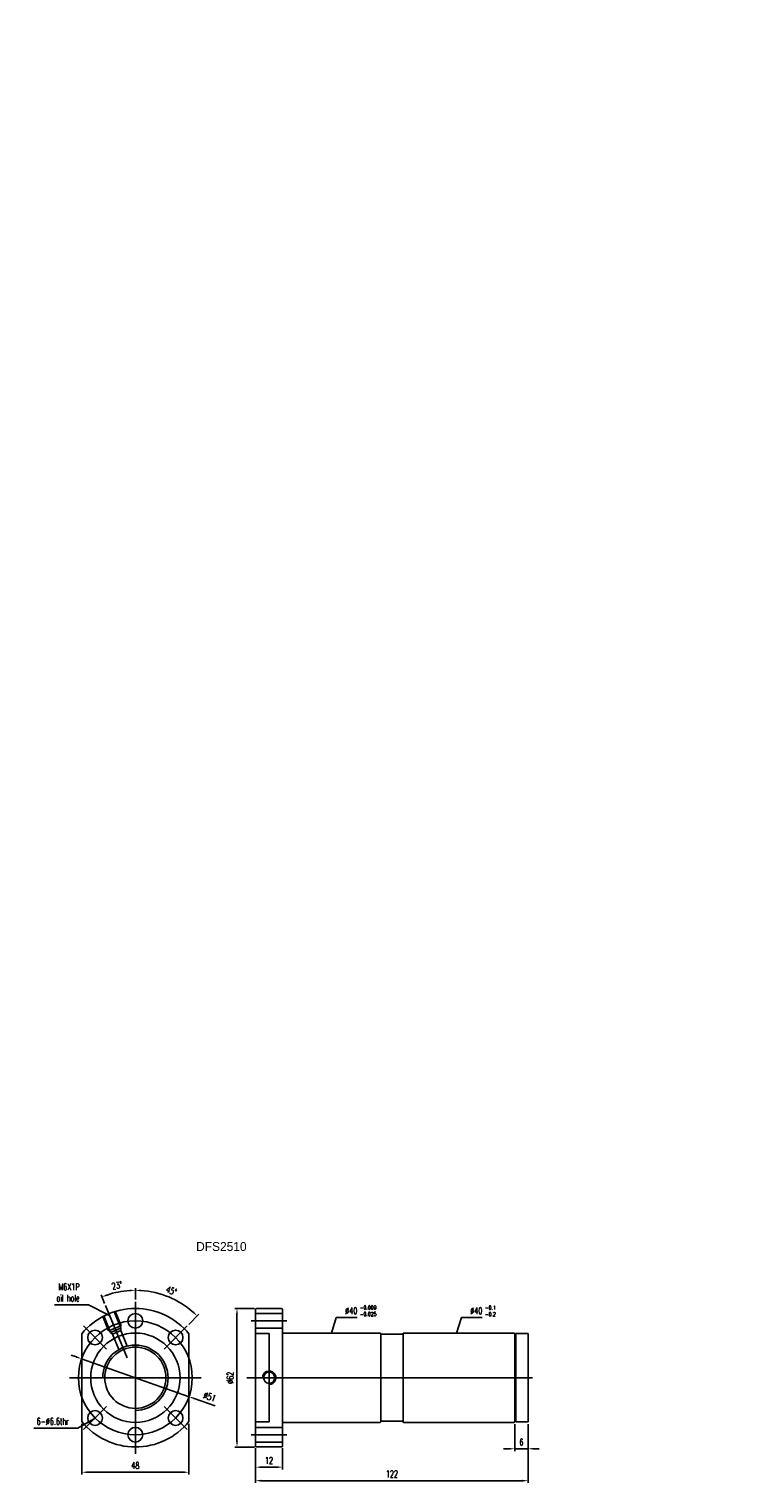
# Model space of a CAD drawing. Header units: inches. Extents: x 26 to 775, y 63 to 714.
import ezdxf

# ---------------------------------------------------------------- set-up
doc = ezdxf.new("R2010")
doc.units = ezdxf.units.IN
doc.header["$LTSCALE"] = 3
doc.header["$MEASUREMENT"] = 0
doc.layers.add('CHA', color=7, linetype='Continuous')
doc.layers.add('DIM', color=4, linetype='Continuous')
doc.styles.add('DIM-7', font='SIMPLEX.shx', dxfattribs={"width": 0.7, "bigfont": 'chineset.shx'})
doc.dimstyles.new('CNS', dxfattribs={"dimtxt": 3, "dimasz": 3, "dimexe": 1, "dimexo": 1, "dimgap": 1.5, "dimtad": 1, "dimdsep": 46, "dimtxsty": 'DIM-7', "dimcen": 0.09, "dimclrd": 4, "dimclre": 4, "dimclrt": 4, "dimadec": 0, "dimazin": 2, "dimtfac": 1, "dimtmove": 0, "dimatfit": 3, "dimfxl": 1, "dimtvp": 0.971429, "dimtolj": 1, "dimarcsym": 0})

# ---------------------------------------------------------------- blocks, each defined once
blk = doc.blocks.new('salomechen')
at = {"layer": 'DIM', "color": 4, "insert": (137.9, 152.31), "char_height": 3, "attachment_point": 1, "style": 'DIM-7'}
blk.add_mtext('\\A1;', dxfattribs=at)
blk = doc.blocks.new('*D3')
at = {"layer": 'DEFPOINTS', "color": 0, "transparency": 16777216}
for p in [(49.23, 90.15), (97.23, 90.15), (97.23, 67.47)]:
    blk.add_point(p, dxfattribs=at)
at = {"layer": 'DIM', "color": 7, "lineweight": -2, "transparency": 16777216}
for p, q in [((49.23, 89.15), (49.23, 66.47)), ((97.23, 89.15), (97.23, 66.47)), ((51.73, 67.47), (94.73, 67.47))]:
    blk.add_line(p, q, dxfattribs=at)
at = {"layer": 'DIM', "color": 7, "transparency": 16777216}
for points in [[(51.73, 67.89), (51.73, 67.06), (49.23, 67.47)], [(94.73, 67.89), (94.73, 67.06), (97.23, 67.47)]]:
    blk.add_solid(points, dxfattribs=at)
at = {"layer": 'DIM', "color": 7, "transparency": 16777216, "insert": (73.23, 70.47), "char_height": 3, "attachment_point": 5, "style": 'DIM-7'}
blk.add_mtext('\\A1;48', dxfattribs=at)
blk = doc.blocks.new('*D4')
at = {"layer": 'DEFPOINTS', "color": 0, "transparency": 16777216}
for p in [(127.1, 79.27), (139.1, 79.27), (139.1, 69.75)]:
    blk.add_point(p, dxfattribs=at)
at = {"layer": 'DIM', "color": 7, "lineweight": -2, "transparency": 16777216}
for p, q in [((127.1, 78.27), (127.1, 68.75)), ((139.1, 78.27), (139.1, 68.75)), ((129.6, 69.75), (136.6, 69.75))]:
    blk.add_line(p, q, dxfattribs=at)
at = {"layer": 'DIM', "color": 7, "transparency": 16777216}
for points in [[(129.6, 70.17), (129.6, 69.34), (127.1, 69.75)], [(136.6, 70.17), (136.6, 69.34), (139.1, 69.75)]]:
    blk.add_solid(points, dxfattribs=at)
at = {"layer": 'DIM', "color": 7, "transparency": 16777216, "insert": (133.1, 72.75), "char_height": 3, "attachment_point": 5, "style": 'DIM-7'}
blk.add_mtext('\\A1;12', dxfattribs=at)
blk = doc.blocks.new('*D5')
at = {"layer": 'DEFPOINTS', "color": 0, "transparency": 16777216}
for p in [(118.75, 140.77), (127.6, 140.77), (127.6, 78.77)]:
    blk.add_point(p, dxfattribs=at)
at = {"layer": 'DIM', "color": 7, "lineweight": -2, "transparency": 16777216}
for p, q in [((126.6, 140.77), (117.75, 140.77)), ((118.75, 81.27), (118.75, 138.27)), ((126.6, 78.77), (117.75, 78.77))]:
    blk.add_line(p, q, dxfattribs=at)
at = {"layer": 'DIM', "color": 7, "transparency": 16777216}
for points in [[(118.33, 138.27), (119.16, 138.27), (118.75, 140.77)], [(118.33, 81.27), (119.16, 81.27), (118.75, 78.77)]]:
    blk.add_solid(points, dxfattribs=at)
at = {"layer": 'DIM', "color": 7, "transparency": 16777216, "insert": (115.75, 109.77), "char_height": 3, "attachment_point": 5, "rotation": 90, "style": 'DIM-7'}
blk.add_mtext('\\A1;%%C62', dxfattribs=at)
blk = doc.blocks.new('*D6')
at = {"layer": 'DEFPOINTS', "color": 0, "transparency": 16777216}
for p in [(249.1, 90.02), (127.1, 79.27), (249.1, 63.69)]:
    blk.add_point(p, dxfattribs=at)
at = {"layer": 'DIM', "color": 7, "lineweight": -2, "transparency": 16777216}
for p, q in [((249.1, 89.02), (249.1, 62.69)), ((127.1, 78.27), (127.1, 62.69)), ((129.6, 63.69), (246.6, 63.69))]:
    blk.add_line(p, q, dxfattribs=at)
at = {"layer": 'DIM', "color": 7, "transparency": 16777216}
for points in [[(129.6, 64.11), (129.6, 63.27), (127.1, 63.69)], [(246.6, 64.11), (246.6, 63.27), (249.1, 63.69)]]:
    blk.add_solid(points, dxfattribs=at)
at = {"layer": 'DIM', "color": 7, "transparency": 16777216, "insert": (188.1, 66.69), "char_height": 3, "attachment_point": 5, "style": 'DIM-7'}
blk.add_mtext('\\A1;122', dxfattribs=at)
blk = doc.blocks.new('*D7')
at = {"layer": 'DEFPOINTS', "color": 0, "transparency": 16777216}
for p in [(243.1, 90.07), (249.1, 90.02), (243.1, 77.98)]:
    blk.add_point(p, dxfattribs=at)
at = {"layer": 'DIM', "color": 7, "lineweight": -2, "transparency": 16777216}
for p, q in [((243.1, 89.07), (243.1, 76.98)), ((249.1, 89.02), (249.1, 76.98)), ((240.6, 77.98), (238.1, 77.98)), ((249.1, 77.98), (243.1, 77.98)), ((251.6, 77.98), (254.1, 77.98))]:
    blk.add_line(p, q, dxfattribs=at)
at = {"layer": 'DIM', "color": 7, "transparency": 16777216}
for points in [[(240.6, 78.4), (240.6, 77.57), (243.1, 77.98)], [(251.6, 78.4), (251.6, 77.57), (249.1, 77.98)]]:
    blk.add_solid(points, dxfattribs=at)
at = {"layer": 'DIM', "color": 7, "transparency": 16777216, "insert": (246.1, 80.98), "char_height": 3, "attachment_point": 5, "style": 'DIM-7'}
blk.add_mtext('\\A1;6', dxfattribs=at)
blk = doc.blocks.new('*D8')
at = {"layer": 'DEFPOINTS', "color": 0, "transparency": 16777216}
for p in [(68.12, 148.59), (73.23, 143.77), (59.84, 142.11), (69.52, 118.73), (73.23, 72.42)]:
    blk.add_point(p, dxfattribs=at)
at = {"layer": 'DIM', "color": 7, "lineweight": -2, "transparency": 16777216}
for p, q in [((73.23, 144.77), (73.23, 149.93)), ((59.46, 143.03), (57.87, 146.87))]:
    blk.add_line(p, q, dxfattribs=at)
blk.add_arc((73.23, 109.77), 39.15, 93.65895, 108.84105, dxfattribs=at)
at = {"layer": 'DIM', "color": 7, "transparency": 16777216}
for points in [[(60.73, 146.44), (60.44, 147.22), (58.25, 145.95)], [(70.72, 149.26), (70.75, 148.43), (73.23, 148.93)]]:
    blk.add_solid(points, dxfattribs=at)
at = {"layer": 'DIM', "color": 7, "transparency": 16777216, "insert": (65.01, 151.12), "char_height": 3, "attachment_point": 5, "rotation": 11.25, "style": 'DIM-7'}
blk.add_mtext('\\A1;23°', dxfattribs=at)
blk = doc.blocks.new('*D9')
at = {"layer": 'DEFPOINTS', "color": 0, "transparency": 16777216}
for p in [(73.23, 143.77), (92.81, 143.68), (96.43, 132.97), (86.1, 122.64), (73.23, 72.42)]:
    blk.add_point(p, dxfattribs=at)
at = {"layer": 'DIM', "color": 7, "lineweight": -2, "transparency": 16777216}
for p, q in [((73.23, 144.77), (73.23, 149.93)), ((97.13, 133.67), (101.63, 138.17))]:
    blk.add_line(p, q, dxfattribs=at)
blk.add_arc((73.23, 109.77), 39.15, 48.65895, 86.34105, dxfattribs=at)
at = {"layer": 'DIM', "color": 7, "transparency": 16777216}
for points in [[(75.72, 148.43), (75.74, 149.26), (73.23, 148.93)], [(99.38, 139.47), (98.81, 138.87), (100.92, 137.46)]]:
    blk.add_solid(points, dxfattribs=at)
at = {"layer": 'DIM', "color": 7, "transparency": 16777216, "insert": (89.36, 148.72), "char_height": 3, "attachment_point": 5, "rotation": 337.5, "style": 'DIM-7'}
blk.add_mtext('\\A1;45°', dxfattribs=at)
blk = doc.blocks.new('*D10')
at = {"layer": 'DEFPOINTS', "color": 0, "transparency": 16777216}
for p in [(49.18, 118.24), (97.28, 101.3)]:
    blk.add_point(p, dxfattribs=at)
at = {"layer": 'DIM', "color": 7, "lineweight": -2, "transparency": 16777216}
for p, q in [((46.82, 119.07), (44.46, 119.9)), ((49.18, 118.24), (97.28, 101.3)), ((108.98, 97.18), (99.64, 100.47))]:
    blk.add_line(p, q, dxfattribs=at)
at = {"layer": 'DIM', "color": 7, "transparency": 16777216}
for points in [[(46.96, 119.47), (46.68, 118.68), (49.18, 118.24)], [(99.78, 100.87), (99.5, 100.08), (97.28, 101.3)]]:
    blk.add_solid(points, dxfattribs=at)
at = {"layer": 'DIM', "color": 7, "transparency": 16777216, "insert": (106.49, 101.24), "char_height": 3, "attachment_point": 5, "rotation": 340.60165, "style": 'DIM-7'}
blk.add_mtext('\\A1;∅51', dxfattribs=at)

msp = doc.modelspace()

# ---------------------------------------------------------------- linework, layer by layer
at = {"layer": 'DIM', "color": 7}
for p, q in [((73.232, 75.773), (73.232, 143.773)), ((58.597, 137.265), (61.276, 130.798)), ((59.059, 137.456), (62.121, 130.065)), ((69.52, 118.734), (59.838, 142.108)), ((63.679, 139.37), (66.74, 131.979)), ((64.141, 139.561), (66.819, 133.094)), ((127.1, 140.273), (127.1, 79.273)), ((127.1, 138.573), (139.1, 138.573)), ((138.6, 140.773), (127.6, 140.773)), ((139.1, 140.273), (139.1, 79.273)), ((60.363, 122.642), (50.039, 132.966)), ((66.819, 133.094), (61.276, 130.798)), ((66.74, 131.979), (62.121, 130.065)), ((66.661, 130.863), (62.965, 129.333)), ((66.661, 130.863), (66.74, 131.979)), ((66.661, 130.863), (69.532, 123.93)), ((86.101, 122.642), (96.425, 132.966)), ((125.1, 135.273), (141.1, 135.273)), ((127.1, 131.973), (139.1, 131.973)), ((49.232, 90.151), (49.232, 129.394)), ((62.965, 129.333), (62.121, 130.065)), ((62.965, 129.333), (65.83, 122.416)), ((97.232, 90.151), (97.232, 129.394)), ((133.1, 129.523), (127.1, 129.523)), ((133.1, 129.523), (133.1, 109.773)), ((182.8, 129.773), (139.1, 129.773)), ((183.1, 129.473), (183.1, 90.073)), ((183.6, 129.273), (192.6, 129.273)), ((193.1, 90.073), (193.1, 129.473)), ((193.1, 128.773), (193.1, 109.773)), ((242.8, 129.773), (193.4, 129.773)), ((243.1, 129.273), (243.1, 90.273)), ((243.6, 129.273), (243.1, 129.273)), ((249.1, 129.523), (243.6, 129.523)), ((243.6, 129.523), (243.6, 90.023)), ((243.6, 129.273), (243.6, 90.273)), ((249.1, 129.523), (249.1, 90.023)), ((43.732, 109.773), (102.732, 109.773)), ((123.1, 109.773), (188.587, 109.773)), ((133.1, 109.773), (133.1, 90.023)), ((181.45, 109.773), (194.75, 109.773)), ((183.1, 109.773), (248.587, 109.773)), ((193.1, 109.773), (193.1, 90.773)), ((241.1, 109.773), (245.6, 109.773)), ((241.6, 109.773), (251.1, 109.773)), ((60.363, 96.903), (50.039, 86.579)), ((86.101, 96.903), (96.425, 86.579)), ((127.1, 90.023), (133.1, 90.023)), ((127.1, 87.573), (139.1, 87.573)), ((139.1, 89.773), (182.8, 89.773)), ((183.6, 90.273), (192.6, 90.273)), ((193.4, 89.773), (242.8, 89.773)), ((243.1, 90.273), (243.6, 90.273)), ((243.6, 90.023), (249.1, 90.023)), ((125.1, 84.273), (141.1, 84.273)), ((127.1, 80.973), (139.1, 80.973)), ((127.6, 78.773), (138.6, 78.773))]:
    msp.add_line(p, q, dxfattribs=at)
for centre, radius in [((73.232, 135.273), 3.3), ((73.232, 109.773), 25.5), ((55.201, 127.804), 3.3), ((91.263, 127.804), 3.3), ((73.232, 109.773), 13.7), ((133.159, 109.773), 2.5), ((55.201, 91.741), 3.3), ((91.263, 91.741), 3.3), ((73.232, 84.273), 3.3)]:
    msp.add_circle(centre, radius, dxfattribs=at)
at = {"layer": 'DIM', "color": 7, "extrusion": (0, 0, -1)}
msp.add_circle((-73.232, 109.773), 20, dxfattribs=at)
for start, end in [(39.268026, 140.731974), (219.268026, 320.731974)]:
    msp.add_arc((-73.232, 109.773), 31, start, end, dxfattribs=at)
at = {"layer": 'DIM', "color": 7}
for centre, radius, start, end in [((127.6, 140.273), 0.5, 90, 180), ((138.6, 140.273), 0.5, 0, 90), ((73.232, 109.773), 14.625, 270, 180), ((182.8, 129.473), 0.3, 360, 90), ((183.6, 128.773), 0.5, 90, 180), ((192.6, 128.773), 0.5, 360, 90), ((193.4, 129.473), 0.3, 90, 180), ((242.8, 129.473), 0.3, 360, 90), ((133.159, 109.773), 3, 268.883004, 180), ((182.8, 90.073), 0.3, 270, 0), ((183.6, 90.773), 0.5, 180, 270), ((192.6, 90.773), 0.5, 270, 0), ((193.4, 90.073), 0.3, 180, 270), ((242.8, 90.073), 0.3, 270, 0), ((127.6, 79.273), 0.5, 180, 270), ((138.6, 79.273), 0.5, 270, 0)]:
    msp.add_arc(centre, radius, start, end, dxfattribs=at)
for points, knots in [([(183.1, 128.773), (183.1, 128.616), (183.1, 128.441), (183.1, 127.747), (183.1, 127.132), (183.1, 125.681), (183.1, 124.836), (183.1, 122.068), (183.1, 119.837), (183.1, 115.024), (183.1, 112.392), (183.1, 108.479), (183.1, 107.154), (183.1, 104.589), (183.1, 103.342), (183.1, 100.921), (183.1, 99.749), (183.1, 97.582), (183.1, 96.572), (183.1, 94.704), (183.1, 93.874), (183.1, 92.425), (183.1, 91.799), (183.1, 91.104), (183.1, 90.929), (183.1, 90.773)], [0.10106907, 0.10106907, 0.10106907, 0.10106907, 0.12499406, 0.12499406, 0.1874911, 0.1874911, 0.24998813, 0.24998813, 0.37498219, 0.37498219, 0.49997625, 0.49997625, 0.56247329, 0.56247329, 0.62497032, 0.62497032, 0.68746735, 0.68746735, 0.74996438, 0.74996438, 0.81246141, 0.81246141, 0.87495844, 0.87495844, 0.89897842, 0.89897842, 0.89897842, 0.89897842]), ([(243.1, 129.473), (243.1, 129.446), (243.1, 129.419), (243.1, 129.135), (243.1, 128.75), (243.1, 127.747), (243.1, 127.132), (243.1, 125.681), (243.1, 124.836), (243.1, 122.068), (243.1, 119.837), (243.1, 115.024), (243.1, 112.392), (243.1, 108.479), (243.1, 107.154), (243.1, 104.589), (243.1, 103.342), (243.1, 100.921), (243.1, 99.749), (243.1, 97.582), (243.1, 96.572), (243.1, 94.704), (243.1, 93.874), (243.1, 92.425), (243.1, 91.799), (243.1, 90.795), (243.1, 90.416), (243.1, 90.129), (243.1, 90.1), (243.1, 90.073)], [0.05521367, 0.05521367, 0.05521367, 0.05521367, 0.06249703, 0.06249703, 0.12499406, 0.12499406, 0.1874911, 0.1874911, 0.24998813, 0.24998813, 0.37498219, 0.37498219, 0.49997625, 0.49997625, 0.56247329, 0.56247329, 0.62497032, 0.62497032, 0.68746735, 0.68746735, 0.74996438, 0.74996438, 0.81246141, 0.81246141, 0.87495844, 0.87495844, 0.93745548, 0.93745548, 0.9450649, 0.9450649, 0.9450649, 0.9450649])]:
    msp.add_open_spline(points, degree=3, knots=knots, dxfattribs=at)
msp.add_open_spline([(62.714, 119.901), (62.653, 119.848), (62.593, 119.794), (62.534, 119.74)], degree=3, dxfattribs=at)

# ---------------------------------------------------------------- block references
at = {"layer": 'CHA'}
for p in [(124.17, 561.288), (205.628, 308.247)]:
    msp.add_blockref('salomechen', p, dxfattribs=at)
at = {"layer": 'CHA', "xscale": 0.8000000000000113, "yscale": 0.8000000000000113, "zscale": 0.8000000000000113}
msp.add_blockref('salomechen', (227.511, 98.283), dxfattribs=at)

# ---------------------------------------------------------------- texts
at = {"layer": 'DIM', "color": 0, "insert": (100.459, 170.536), "char_height": 4, "width": 53.23888, "attachment_point": 1}
msp.add_mtext('DFS2510', dxfattribs=at)
at = {"layer": 'DIM', "color": 7, "char_height": 3, "style": 'DIM-7'}
for s, insert, attachment_point in [('\\A1;M6X1P\\Poil hole', (48.234, 143.962), 9), ('\\A1;%%C40', (167.231, 138.262), 7), ('\\A1;%%C40', (223.231, 138.262), 7), ('6-%%C6.6thr', (43.433, 88.752), 9)]:
    msp.add_mtext(s, dxfattribs=dict(at, insert=insert, attachment_point=attachment_point))
at = {"layer": 'DIM', "color": 7, "char_height": 1.75, "width": 8.54097, "attachment_point": 1, "style": 'DIM-7'}
for s, insert in [('-0.009\\P-0.025', (173.752, 142.077)), ('-0.1\\P-0.2', (229.752, 142.021))]:
    msp.add_mtext(s, dxfattribs=dict(at, insert=insert))

# ---------------------------------------------------------------- dimensions: what is measured, and where the dimension line sits
at = {"layer": 'DIM', "color": 7}
for base, line2, picture, middle in [((68.121, 148.592), ((69.52, 118.734), (59.838, 142.108)), '*D8', (65.008, 151.117)), ((92.809, 143.681), ((86.101, 122.642), (96.425, 132.966)), '*D9', (89.364, 148.718))]:
    dim = msp.add_angular_dim_2l(base=base, line1=((73.232, 72.423), (73.232, 143.773)), line2=line2, dimstyle='CNS', override={"dimasz": 2.5, "dimclrd": 7, "dimclre": 7, "dimclrt": 7}, dxfattribs=at)
    dim.commit()
    dim.dimension.update_dxf_attribs({"geometry": picture, "text_midpoint": middle})
dim = msp.add_linear_dim(base=(118.747, 140.773), p1=(127.6, 78.773), p2=(127.6, 140.773), angle=90, text='%%C<>', dimstyle='CNS', override={"dimasz": 2.5, "dimclrd": 7, "dimclre": 7, "dimclrt": 7}, dxfattribs=at)
dim.commit()
dim.dimension.update_dxf_attribs({"geometry": '*D5', "text_midpoint": (115.747, 109.773)})
dim = msp.add_diameter_dim_2p(p1=(49.18, 118.242), p2=(97.285, 101.303), dimstyle='CNS', override={"dimasz": 2.5, "dimclrd": 7, "dimclre": 7, "dimclrt": 7}, dxfattribs=at)
dim.commit()
dim.dimension.update_dxf_attribs({"geometry": '*D10', "text_midpoint": (106.487, 101.243)})
for base, p1, p2, picture, middle in [((97.232, 67.473), (49.232, 90.151), (97.232, 90.151), '*D3', (73.232, 70.473)), ((249.1, 63.689), (127.1, 79.273), (249.1, 90.023), '*D6', (188.1, 66.689)), ((243.1, 77.983), (249.1, 90.023), (243.1, 90.073), '*D7', (246.1, 80.983)), ((139.1, 69.753), (127.1, 79.273), (139.1, 79.273), '*D4', (133.1, 72.753))]:
    dim = msp.add_linear_dim(base=base, p1=p1, p2=p2, dimstyle='CNS', override={"dimasz": 2.5, "dimclrd": 7, "dimclre": 7, "dimclrt": 7}, dxfattribs=at)
    dim.commit()
    dim.dimension.update_dxf_attribs({"geometry": picture, "text_midpoint": middle})

# ---------------------------------------------------------------- leaders
at = {"layer": 'DIM', "color": 7, "annotation_type": 0, "has_hookline": 1}
for points, hookline_direction, text_width in [([(61.369, 137.786), (52.234, 142.462), (49.734, 142.462)], 1, 11.2), ([(161.1, 129.773), (163.231, 136.762), (165.731, 136.762)], 0, 5.3), ([(217.1, 129.773), (219.231, 136.762), (221.731, 136.762)], 0, 5.3), ([(55.201, 91.741), (47.433, 87.252), (44.933, 87.252)], 1, 15.6)]:
    msp.add_leader(points, dimstyle='CNS', override={"dimasz": 2.5, "dimclrd": 7, "dimclre": 7, "dimclrt": 7}, dxfattribs=dict(at, hookline_direction=hookline_direction, text_width=text_width))

doc.saveas('drawing.dxf')
